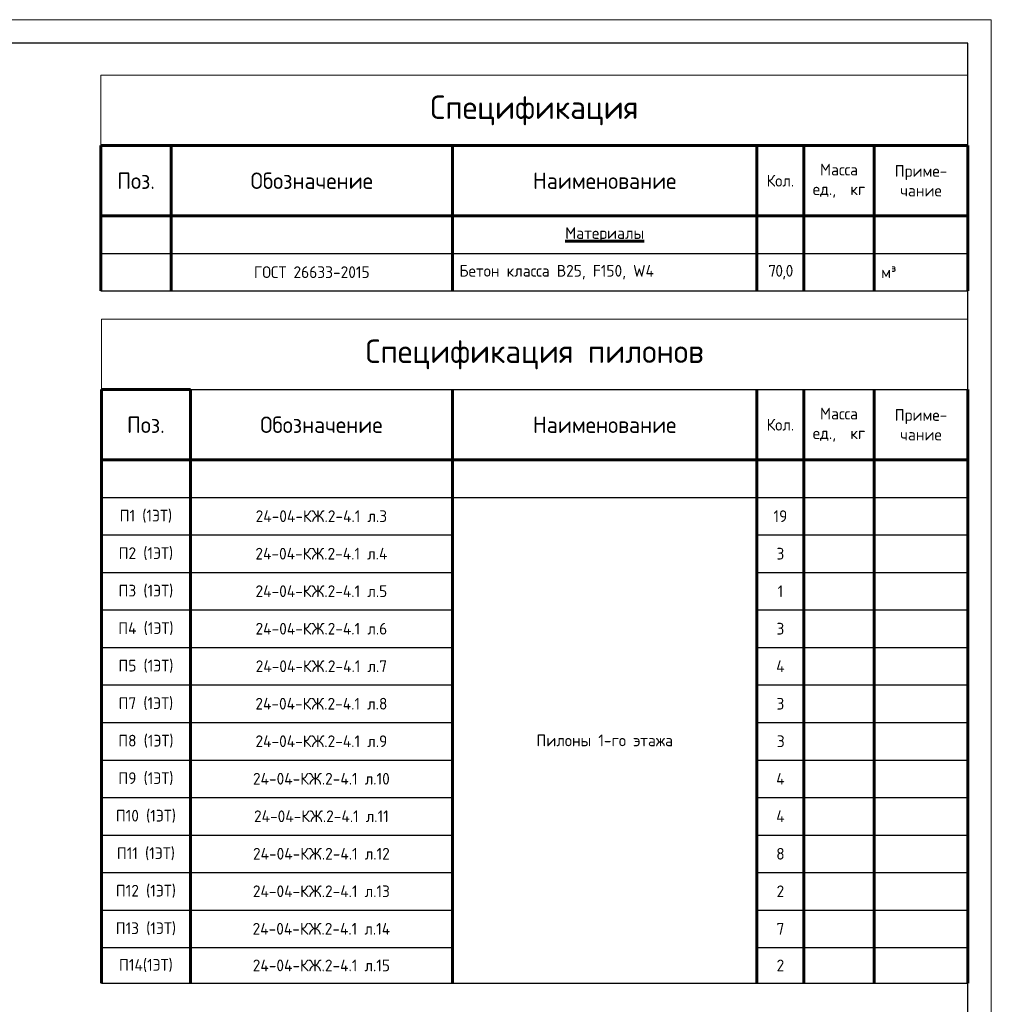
# Model space of a CAD drawing. Header units: millimetres. Extents: x 263826 to 1585445, y -423071 to 70137.
# Tile 244 of 256: x 480111 to 500844, y -74350 to -53350. Entities that reach past the tile are written whole.
import ezdxf

# ---------------------------------------------------------------- set-up
doc = ezdxf.new("R2010")
doc.units = ezdxf.units.MM
doc.layers.add('Основная 0.6', color=142, linetype='Continuous', lineweight=60)
doc.layers.add('ТОНКИЕ', color=7, linetype='Continuous', lineweight=9)
doc.layers.add('ТОЛСТЫЕ_ОСНОВНЫЕ', color=6, linetype='Continuous')
doc.styles.add('GOST-2.304_Type-B', font='GOST_Common.ttf')

# ---------------------------------------------------------------- blocks, each defined once
blk = doc.blocks.new('*T512')
at = {"layer": 'DEFPOINTS', "color": 8, "linetype": 'ByBlock', "lineweight": 0, "transparency": 16777216}
for p, q in [((0, 0), (18500, 0)), ((0, 0), (0, -1500)), ((18500, 0), (18500, -1500))]:
    blk.add_line(p, q, dxfattribs=at)
at = {"layer": 'Основная 0.6', "color": 0, "linetype": 'Continuous', "lineweight": 60, "transparency": 16777216}
for p, q in [((0, -1500), (15000, -1500)), ((0, -1500), (0, -4600)), ((1500, -1500), (1500, -4600)), ((7500, -1500), (7500, -4600)), ((14000, -1500), (14000, -4600)), ((15000, -1500), (15000, -4600)), ((16500, -1500), (16500, -4600)), ((18500, -1500), (18500, -4600)), ((0, -3000), (15000, -3000))]:
    blk.add_line(p, q, dxfattribs=at)
at = {"layer": 'Основная 0.6', "color": 0, "linetype": 'Continuous', "transparency": 16777216}
for p, q in [((15000, -1500), (18500, -1500)), ((15000, -3000), (18500, -3000))]:
    blk.add_line(p, q, dxfattribs=at)
at = {"layer": 'Основная 0.6', "color": 0, "linetype": 'Continuous', "lineweight": -2, "transparency": 16777216}
for p, q in [((0, -3800), (1500, -3800)), ((14000, -3800), (18500, -3800)), ((0, -4600), (1500, -4600)), ((14000, -4600), (18500, -4600))]:
    blk.add_line(p, q, dxfattribs=at)
at = {"layer": 'Основная 0.6', "color": 0, "lineweight": -2, "transparency": 16777216}
for p, q in [((1500, -3800), (14000, -3800)), ((1500, -4600), (14000, -4600))]:
    blk.add_line(p, q, dxfattribs=at)
at = {"layer": 'Основная 0.6', "color": 0, "transparency": 16777216, "style": 'GOST-2.304_Type-B'}
for s, insert, char_height, width, attachment_point in [('Спецификация', (9250, -750), 500, 18200, 5), ('Масса\\Pед.,  кг', (15750, -2250), 250, 1200, 5), ('Приме-\\Pчание', (17500, -2250), 250, 1700, 5), ('Поз.', (750, -2250), 350, 1200, 5), ('Обозначение', (4500, -2250), 350, 5700, 5), ('Наименование', (10750, -2250), 350, 6200, 5), ('Кол.', (14500, -2250), 250, 700, 5), ('{\\LМатериалы}', (10750, -3400), 250, 6200, 5), ('м³', (16650, -4200), 250, 1700, 4), ('ГОСТ 26633-2015', (4500, -4200), 250, 5700, 5), ('Бетон класса В25, F150, W4', (7650, -4200), 250, 6200, 4), ('{\\T0.9;70,0', (14500, -4200), 250, 700, 5)]:
    blk.add_mtext(s, dxfattribs=dict(at, insert=insert, char_height=char_height, width=width, attachment_point=attachment_point))
blk = doc.blocks.new('*T1042')
at = {"layer": 'DEFPOINTS', "color": 8, "linetype": 'ByBlock', "lineweight": 0, "transparency": 16777216}
for p, q in [((0, 0), (18490, 0)), ((0, 0), (0, -1500)), ((18490, 0), (18490, -1500))]:
    blk.add_line(p, q, dxfattribs=at)
at = {"layer": 'Основная 0.6', "color": 0, "linetype": 'Continuous', "lineweight": 60, "transparency": 16777216}
for p, q in [((0, -1500), (1900, -1500)), ((0, -1500), (0, -14163)), ((1900, -1500), (1900, -14163)), ((7490, -1500), (7490, -14163)), ((13990, -1500), (13990, -14163)), ((14990, -1500), (14990, -14163)), ((16490, -1500), (16490, -14163)), ((18490, -1500), (18490, -14163)), ((0, -3000), (14990, -3000))]:
    blk.add_line(p, q, dxfattribs=at)
at = {"layer": 'Основная 0.6', "color": 0, "linetype": 'ByBlock', "lineweight": -2, "transparency": 16777216}
blk.add_line((1900, -1500), (18490, -1500), dxfattribs=at)
at = {"layer": 'Основная 0.6', "color": 0, "linetype": 'Continuous', "transparency": 16777216}
blk.add_line((14990, -3000), (18490, -3000), dxfattribs=at)
at = {"layer": 'Основная 0.6', "color": 0, "linetype": 'Continuous', "lineweight": -2, "transparency": 16777216}
for p, q in [((0, -3800), (1900, -3800)), ((13990, -3800), (18490, -3800)), ((0, -4600), (1900, -4600)), ((13990, -4600), (18490, -4600)), ((0, -5400), (1900, -5400)), ((13990, -5400), (18490, -5400)), ((0, -6200), (1900, -6200)), ((13990, -6200), (18490, -6200)), ((0, -7000), (1900, -7000)), ((13990, -7000), (18490, -7000)), ((0, -7800), (1900, -7800)), ((13990, -7800), (18490, -7800)), ((0, -8600), (1900, -8600)), ((13990, -8600), (18490, -8600)), ((0, -9400), (1900, -9400)), ((13990, -9400), (18490, -9400)), ((0, -10200), (1900, -10200)), ((13990, -10200), (18490, -10200)), ((0, -11000), (1900, -11000)), ((13990, -11000), (18490, -11000)), ((0, -11800), (1900, -11800)), ((13990, -11800), (18490, -11800)), ((0, -12600), (1900, -12600)), ((13990, -12600), (18490, -12600)), ((0, -13400), (1900, -13400)), ((13990, -13400), (18490, -13400)), ((0, -14163), (1900, -14163)), ((13990, -14163), (18490, -14163))]:
    blk.add_line(p, q, dxfattribs=at)
at = {"layer": 'Основная 0.6', "color": 0, "lineweight": -2, "transparency": 16777216}
for p, q in [((1900, -3800), (13990, -3800)), ((1900, -4600), (7490, -4600)), ((1900, -5400), (7490, -5400)), ((1900, -6200), (7490, -6200)), ((1900, -7000), (7490, -7000)), ((1900, -7800), (7490, -7800)), ((1900, -8600), (7490, -8600)), ((1900, -9400), (7490, -9400)), ((1900, -10200), (7490, -10200)), ((1900, -11000), (7490, -11000)), ((1900, -11800), (7490, -11800)), ((1900, -12600), (7490, -12600)), ((1900, -13400), (7490, -13400)), ((1900, -14163), (13990, -14163))]:
    blk.add_line(p, q, dxfattribs=at)
at = {"layer": 'Основная 0.6', "color": 0, "transparency": 16777216, "attachment_point": 5, "style": 'GOST-2.304_Type-B'}
for s, insert, char_height, width in [('Спецификация пилонов', (9245, -750), 500, 18190.23), ('Масса\\Pед.,  кг', (15740, -2250), 250, 1200), ('Приме-\\Pчание', (17490, -2250), 250, 1700), ('Поз.', (950, -2250), 350, 1599.92), ('Обозначение', (4695, -2250), 350, 5290.32), ('Наименование', (10740, -2250), 350, 6200), ('Кол.', (14490, -2250), 250, 700), ('{\\C256;П1 (1ЭТ)}', (950, -4200), 250, 1599.92), ('24-04-КЖ.2-4.1 л.3', (4695, -4200), 250, 5290.32), ('19', (14490, -4200), 250, 700), ('{\\C256;П2 (1ЭТ)}', (950, -5000), 250, 1599.92), ('24-04-КЖ.2-4.1 л.4', (4695, -5000), 250, 5290.32), ('3', (14490, -5000), 250, 700), ('{\\C256;П3 (1ЭТ)}', (950, -5800), 250, 1599.92), ('24-04-КЖ.2-4.1 л.5', (4695, -5800), 250, 5290.32), ('1', (14490, -5800), 250, 700), ('{\\C256;П4 (1ЭТ)}', (950, -6600), 250, 1599.92), ('24-04-КЖ.2-4.1 л.6', (4695, -6600), 250, 5290.32), ('3', (14490, -6600), 250, 700), ('{\\C256;П5 (1ЭТ)}', (950, -7400), 250, 1599.92), ('24-04-КЖ.2-4.1 л.7', (4695, -7400), 250, 5290.32), ('4', (14490, -7400), 250, 700), ('{\\C256;П7 (1ЭТ)}', (950, -8200), 250, 1599.92), ('24-04-КЖ.2-4.1 л.8', (4695, -8200), 250, 5290.32), ('3', (14490, -8200), 250, 700), ('{\\C256;П8 (1ЭТ)}', (950, -9000), 250, 1599.92), ('24-04-КЖ.2-4.1 л.9', (4695, -9000), 250, 5290.32), ('Пилоны 1-го этажа', (10740, -8982), 250, 6200), ('{\\T0.9;3', (14490, -9000), 250, 700), ('{\\C256;П9 (1ЭТ)}', (950, -9800), 250, 1599.92), ('24-04-КЖ.2-4.1 л.10', (4695, -9800), 250, 5290.32), ('4', (14490, -9800), 250, 700), ('{\\C256;П10 (1ЭТ)}', (950, -10600), 250, 1599.92), ('24-04-КЖ.2-4.1 л.11', (4695, -10600), 250, 5290.32), ('4', (14490, -10600), 250, 700), ('{\\C256;П11 (1ЭТ)}', (950, -11400), 250, 1599.92), ('24-04-КЖ.2-4.1 л.12', (4695, -11400), 250, 5290.32), ('8', (14490, -11400), 250, 700), ('{\\C256;П12 (1ЭТ)}', (950, -12200), 250, 1599.92), ('24-04-КЖ.2-4.1 л.13', (4695, -12200), 250, 5290.32), ('2', (14490, -12200), 250, 700), ('{\\C256;П13 (1ЭТ)}', (950, -13000), 250, 1599.92), ('24-04-КЖ.2-4.1 л.14', (4695, -13000), 250, 5290.32), ('7', (14490, -13000), 250, 700), ('{\\C256;П14(1ЭТ)}', (950, -13782), 250, 1599.92), ('24-04-КЖ.2-4.1 л.15', (4695, -13782), 250, 5290.32), ('2', (14490, -13782), 250, 700)]:
    blk.add_mtext(s, dxfattribs=dict(at, insert=insert, char_height=char_height, width=width))
blk = doc.blocks.new('*U2651')
at = {"layer": 'ТОЛСТЫЕ_ОСНОВНЫЕ', "color": 6}
blk.add_lwpolyline([(20, 5), (886, 5), (886, 415), (20, 415)], close=True, dxfattribs=at)
at = {"layer": 'ТОНКИЕ'}
blk.add_lwpolyline([(0, 0), (891, 0), (891, 420), (0, 420)], close=True, dxfattribs=at)

msp = doc.modelspace()

# ---------------------------------------------------------------- block references
at = {"xscale": 100, "yscale": 100, "zscale": 100}
msp.add_blockref('*U2651', (411743.66991, -95349.92357), dxfattribs=at)
for name, p in [('*T512', (481843.66991, -54534.72682)), ('*T1042', (481853.43866, -59739.3242))]:
    msp.add_blockref(name, p)

doc.saveas('drawing.dxf')
